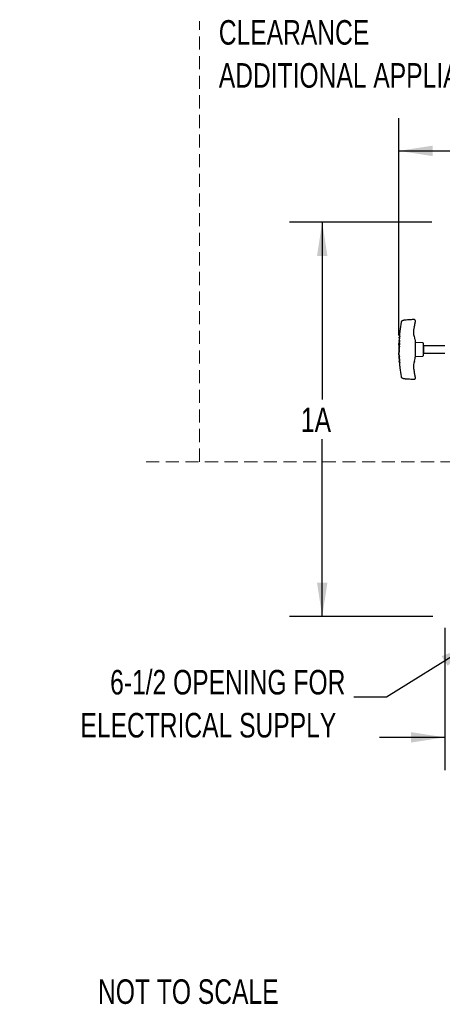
# Model space of a CAD drawing. Header units: inches. Extents: x 31 to 206, y 23 to 145.
# Tile 1 of 64: x 31 to 57, y 24 to 84. Entities that reach past the tile are written whole.
import ezdxf

# ---------------------------------------------------------------- set-up
doc = ezdxf.new("R2010")
doc.units = ezdxf.units.IN
doc.header["$LTSCALE"] = 16
doc.header["$MEASUREMENT"] = 0
doc.linetypes.add('HIDDEN', pattern=[0.075, 0.05, -0.025])
doc.layers.add('FORMAT', color=7, linetype='Continuous')
doc.styles.add('SLDTEXTSTYLE0', font='TXT', dxfattribs={"width": 0.75})
doc.dimstyles.new('SLDDIMSTYLE0', dxfattribs={"dimtxt": 1.5, "dimasz": 2.08, "dimexe": 0, "dimexo": 0.0625, "dimgap": 0.375, "dimtad": 0, "dimtih": 1, "dimtoh": 1, "dimdec": 0, "dimrnd": 1e-09, "dimzin": 12, "dimdsep": 46, "dimlunit": 5, "dimtxsty": 'SLDTEXTSTYLE0', "dimsah": 1, "dimcen": 0.09, "dimadec": 0, "dimazin": 3, "dimtfac": 1, "dimtdec": 0, "dimtmove": 0, "dimatfit": 0, "dimfxl": 0, "dimfrac": 2, "dimtolj": 1, "dimtzin": 12, "dimarcsym": 0})
doc.dimstyles.new('SLDDIMSTYLE1', dxfattribs={"dimtxt": 1.5, "dimasz": 2.08, "dimexe": 0, "dimexo": 0.0625, "dimgap": 0.375, "dimtad": 0, "dimtih": 1, "dimtoh": 1, "dimdec": 0, "dimrnd": 1e-09, "dimzin": 12, "dimdsep": 46, "dimlunit": 5, "dimtxsty": 'SLDTEXTSTYLE0', "dimsah": 1, "dimcen": 0.09, "dimadec": 0, "dimazin": 3, "dimtfac": 1, "dimtdec": 0, "dimtofl": 0, "dimtmove": 0, "dimatfit": 3, "dimfxl": 0, "dimfrac": 2, "dimtolj": 1, "dimtzin": 12, "dimarcsym": 0})
doc.dimstyles.new('SLDDIMSTYLE2', dxfattribs={"dimtxt": 0.18, "dimasz": 2.08, "dimexe": 0, "dimexo": 0.0625, "dimgap": 0, "dimtad": 0, "dimtih": 1, "dimtoh": 1, "dimdec": 0, "dimrnd": 1e-09, "dimzin": 0, "dimdsep": 46, "dimlunit": 5, "dimtxsty": 'Standard', "dimsah": 1, "dimcen": 0.09, "dimadec": 0, "dimazin": 0, "dimtfac": 2.08, "dimtdec": 0, "dimtofl": 0, "dimtmove": 0, "dimatfit": 3, "dimfxl": 0, "dimfrac": 2, "dimtolj": 1, "dimtzin": 0, "dimarcsym": 0})

# ---------------------------------------------------------------- blocks, each defined once
blk = doc.blocks.new('_D')
at = {"layer": 'FORMAT'}
for p, q in [((57.163, 46.787), (57.163, 38.091)), ((58.913, 44.396), (58.913, 38.091)), ((57.163, 40.091), (53.163, 40.091)), ((58.913, 40.091), (63.597, 40.091))]:
    blk.add_line(p, q, dxfattribs=at)
for points in [[(57.163, 40.091), (55.083, 40.411), (55.083, 39.771)], [(58.913, 40.091), (60.993, 39.771), (60.993, 40.411)]]:
    blk.add_solid(points, dxfattribs=at)
at = {"layer": 'FORMAT', "insert": (63.937, 40.812), "char_height": 1.5, "attachment_point": 1, "style": 'SLDTEXTSTYLE0'}
blk.add_mtext('13A', dxfattribs=at)
blk = doc.blocks.new('_D_1')
at = {"layer": 'FORMAT'}
for p, q in [((54.341, 64.661), (54.341, 77.948)), ((107.174, 61.288), (107.174, 77.948)), ((54.341, 75.948), (78.558, 75.948)), ((107.174, 75.948), (82.957, 75.948))]:
    blk.add_line(p, q, dxfattribs=at)
for points in [[(54.341, 75.948), (56.421, 75.628), (56.421, 76.268)], [(107.174, 75.948), (105.094, 76.268), (105.094, 75.628)]]:
    blk.add_solid(points, dxfattribs=at)
at = {"layer": 'FORMAT', "insert": (78.898, 76.669), "char_height": 1.5, "attachment_point": 1, "style": 'SLDTEXTSTYLE0'}
blk.add_mtext('15A', dxfattribs=at)
blk = doc.blocks.new('_D_4')
at = {"layer": 'FORMAT'}
for p, q in [((56.363, 71.599), (47.663, 71.599)), ((49.663, 71.599), (49.663, 60.747)), ((49.663, 47.471), (49.663, 58.322)), ((56.421, 47.471), (47.663, 47.471))]:
    blk.add_line(p, q, dxfattribs=at)
for points in [[(49.663, 71.599), (49.343, 69.519), (49.983, 69.519)], [(49.663, 47.471), (49.983, 49.551), (49.343, 49.551)]]:
    blk.add_solid(points, dxfattribs=at)
at = {"layer": 'FORMAT', "insert": (48.363, 60.256), "char_height": 1.5, "attachment_point": 1, "style": 'SLDTEXTSTYLE0'}
blk.add_mtext('1A', dxfattribs=at)
blk = doc.blocks.new('SW_NOTE_0_2')
at = {"layer": 'FORMAT', "color": 0, "char_height": 1.5, "attachment_point": 3, "style": 'SLDTEXTSTYLE0'}
for s, insert in [('6-1/2 OPENING FOR', (-0.507, 1.657)), ('ELECTRICAL SUPPLY', (-1.065, -0.973))]:
    blk.add_mtext(s, dxfattribs=dict(at, insert=insert))
blk = doc.blocks.new('SW_NOTE_0_3')
at = {"layer": 'FORMAT', "color": 0, "char_height": 1.5, "attachment_point": 1, "style": 'SLDTEXTSTYLE0'}
for s, insert in [('CLEARANCE', (0, 1.934)), ('ADDITIONAL APPLIANCES', (0, -0.696))]:
    blk.add_mtext(s, dxfattribs=dict(at, insert=insert))

msp = doc.modelspace()

# ---------------------------------------------------------------- linework, layer by layer
at = {"color": 7, "linetype": 'Continuous', "lineweight": 25}
for p, q in [((54.58, 65.568), (54.567, 65.561)), ((55.34, 65.544), (55.34, 65.486)), ((54.363, 64.452), (54.36, 64.417)), ((54.369, 64.418), (54.365, 64.355)), ((54.369, 64.527), (54.368, 64.51)), ((54.375, 64.51), (54.371, 64.447)), ((54.372, 64.587), (54.382, 64.587)), ((54.372, 64.586), (54.373, 64.577)), ((54.374, 64.563), (54.376, 64.551)), ((54.375, 64.586), (54.382, 64.586)), ((54.386, 64.646), (54.381, 64.588)), ((54.384, 64.587), (54.382, 64.587)), ((54.382, 64.586), (54.383, 64.577)), ((54.405, 64.453), (54.408, 64.51)), ((54.414, 64.589), (54.418, 64.645)), ((54.342, 63.851), (54.341, 63.82)), ((54.347, 64.026), (54.343, 63.913)), ((54.345, 64.088), (54.348, 64.171)), ((54.368, 64.088), (54.345, 64.088)), ((54.348, 64.171), (54.348, 64.171)), ((54.349, 64.225), (54.362, 64.225)), ((54.352, 64.225), (54.351, 64.171)), ((54.351, 63.913), (54.351, 63.85)), ((54.351, 63.822), (54.351, 63.758)), ((54.354, 64.088), (54.353, 64.024)), ((54.355, 64.355), (54.368, 64.355)), ((54.362, 64.287), (54.359, 64.223)), ((54.364, 64.287), (54.374, 64.287)), ((54.367, 64.015), (54.365, 63.913)), ((54.365, 63.913), (54.375, 63.913)), ((54.388, 64.015), (54.367, 64.015)), ((54.368, 64.355), (54.378, 64.355)), ((54.372, 64.204), (54.368, 64.088)), ((54.368, 64.088), (54.378, 64.088)), ((54.393, 64.204), (54.372, 64.204)), ((54.377, 64.015), (54.375, 63.913)), ((54.382, 64.204), (54.378, 64.088)), ((54.379, 64.321), (54.389, 64.321)), ((54.386, 63.851), (54.388, 64.015)), ((54.388, 64.026), (54.393, 64.204)), ((55.817, 64.217), (55.364, 64.241)), ((55.84, 64.192), (55.84, 63.427)), ((55.85, 64.034), (55.84, 64.024)), ((57.163, 64.034), (55.85, 64.034)), ((55.85, 64.034), (55.85, 63.584)), ((54.341, 63.758), (54.353, 63.759)), ((54.342, 63.628), (54.355, 63.628)), ((54.346, 63.629), (54.347, 63.586)), ((54.346, 63.488), (54.347, 63.463)), ((54.348, 63.463), (54.347, 63.492)), ((54.351, 63.69), (54.352, 63.627)), ((54.352, 63.401), (54.353, 63.355)), ((54.353, 63.759), (54.363, 63.759)), ((54.354, 63.69), (54.364, 63.69)), ((54.356, 63.307), (54.359, 63.255)), ((54.356, 63.3), (54.356, 63.307)), ((54.356, 63.307), (54.366, 63.307)), ((54.357, 63.463), (54.359, 63.4)), ((54.359, 63.255), (54.358, 63.263)), ((54.359, 63.255), (54.369, 63.255)), ((54.361, 63.355), (54.363, 63.307)), ((54.366, 63.316), (54.396, 63.327)), ((54.37, 63.246), (54.366, 63.316)), ((54.366, 63.307), (54.369, 63.255)), ((54.366, 63.255), (54.369, 63.207)), ((54.367, 63.724), (54.377, 63.724)), ((54.401, 63.235), (54.37, 63.246)), ((54.393, 63.401), (54.391, 63.463)), ((54.396, 63.327), (54.394, 63.389)), ((54.404, 63.173), (54.401, 63.235)), ((55.364, 63.378), (55.817, 63.402)), ((55.84, 63.594), (55.85, 63.584)), ((55.85, 63.584), (57.163, 63.584)), ((54.36, 63.207), (54.363, 63.167)), ((54.366, 63.109), (54.376, 63.109)), ((54.366, 63.108), (54.369, 63.099)), ((54.366, 63.108), (54.376, 63.108)), ((54.371, 63.166), (54.375, 63.109)), ((54.372, 63.087), (54.375, 63.073)), ((54.373, 63.048), (54.375, 63.031)), ((54.378, 63.109), (54.376, 63.109)), ((54.376, 63.108), (54.378, 63.099)), ((54.381, 63.031), (54.386, 62.973)), ((54.408, 63.111), (54.405, 63.166)), ((54.418, 62.974), (54.413, 63.032)), ((55.34, 62.133), (55.34, 62.075)), ((55.34, 62.031), (55.34, 62.031))]:
    msp.add_line(p, q, dxfattribs=at)
for centre, radius, start, end in [((55.29, 65.588), 0.05, 359.99579, 93.9776), ((55.365, 64.266), 0.025, 180, 267), ((55.815, 64.192), 0.025, 0, 87), ((55.365, 63.353), 0.025, 93, 180), ((55.815, 63.427), 0.025, 273, 0), ((55.29, 62.031), 0.05, 266.17734, 359.9985)]:
    msp.add_arc(centre, radius, start, end, dxfattribs=at)
for points, knots in [([(55.287, 65.638), (55.201, 65.632), (55.01, 65.619), (54.816, 65.605), (54.708, 65.597), (54.704, 65.596)], [0, 0, 0, 0, 0.4395121, 0.9806156, 1, 1, 1, 1]), ([(54.48, 65.472), (54.451, 65.293), (54.407, 65.018), (54.387, 64.741), (54.379, 64.644)], [0, 0, 0, 0, 0.652176, 1, 1, 1, 1]), ([(54.547, 65.551), (54.544, 65.55), (54.535, 65.545), (54.533, 65.544), (54.531, 65.543), (54.531, 65.543), (54.53, 65.542), (54.528, 65.541), (54.524, 65.539), (54.516, 65.534), (54.503, 65.522), (54.489, 65.501), (54.48, 65.482), (54.48, 65.472), (54.48, 65.472)], [0, 0, 0, 0, 0.159679, 0.523623, 0.550237, 0.566534, 0.573002, 0.580081, 0.597359, 0.634994, 0.719409, 0.856966, 0.991826, 1, 1, 1, 1]), ([(54.58, 65.568), (54.571, 65.563), (54.552, 65.554), (54.539, 65.547), (54.533, 65.544), (54.533, 65.544), (54.533, 65.544)], [0, 0, 0, 0, 0.309564, 0.686355, 0.868503, 1, 1, 1, 1]), ([(54.704, 65.596), (54.692, 65.595), (54.665, 65.593), (54.625, 65.584), (54.598, 65.577), (54.582, 65.568), (54.578, 65.566)], [0, 0, 0, 0, 0.245352, 0.559093, 0.899817, 1, 1, 1, 1]), ([(55.29, 65.173), (55.274, 65.113), (55.241, 64.991), (55.237, 64.817), (55.256, 64.66), (55.283, 64.57), (55.297, 64.525)], [0, 0, 0, 0, 0.282154, 0.574646, 0.785231, 1, 1, 1, 1]), ([(55.29, 65.173), (55.302, 65.213), (55.325, 65.295), (55.339, 65.4), (55.34, 65.465), (55.34, 65.486)], [0, 0, 0, 0, 0.394349, 0.795194, 1, 1, 1, 1]), ([(55.34, 65.587), (55.34, 65.587), (55.34, 65.588), (55.34, 65.584), (55.34, 65.574), (55.34, 65.56), (55.34, 65.549), (55.34, 65.544)], [0, 0, 0, 0, 0.069327, 0.302059, 0.534471, 0.767245, 1, 1, 1, 1]), ([(54.372, 64.417), (54.363, 64.417), (54.355, 64.417), (54.359, 64.417), (54.359, 64.417)], [0, 0, 0, 0, 0.997042, 1, 1, 1, 1]), ([(54.361, 64.453), (54.364, 64.453), (54.368, 64.453), (54.392, 64.453), (54.405, 64.453)], [0, 0, 0, 0, 0.496267, 1, 1, 1, 1]), ([(54.368, 64.51), (54.368, 64.51), (54.368, 64.51), (54.368, 64.511), (54.368, 64.511)], [0, 0, 0, 0, 0.560174, 1, 1, 1, 1]), ([(54.37, 64.52), (54.369, 64.53), (54.369, 64.554), (54.397, 64.576), (54.414, 64.589)], [0, 0, 0, 0, 0.406069, 1, 1, 1, 1]), ([(54.408, 64.51), (54.393, 64.51), (54.368, 64.51), (54.369, 64.51), (54.37, 64.51)], [0, 0, 0, 0, 0.62042, 1, 1, 1, 1]), ([(54.372, 64.587), (54.372, 64.587), (54.372, 64.587), (54.372, 64.586), (54.372, 64.586)], [0, 0, 0, 0, 0.559837, 1, 1, 1, 1]), ([(54.4, 64.321), (54.4, 64.334), (54.4, 64.353), (54.397, 64.377), (54.393, 64.392), (54.388, 64.404), (54.38, 64.415), (54.375, 64.416), (54.372, 64.417)], [0, 0, 0, 0, 0.24877, 0.374572, 0.499686, 0.624779, 0.750311, 1, 1, 1, 1]), ([(54.418, 64.645), (54.406, 64.645), (54.382, 64.645), (54.378, 64.645), (54.376, 64.645)], [0, 0, 0, 0, 0.503556, 1, 1, 1, 1]), ([(54.382, 64.587), (54.382, 64.587), (54.382, 64.587), (54.382, 64.586), (54.382, 64.586)], [0, 0, 0, 0, 0.559655, 1, 1, 1, 1]), ([(55.297, 64.525), (55.306, 64.497), (55.332, 64.416), (55.337, 64.331), (55.34, 64.274)], [0, 0, 0, 0, 0.3405994, 1, 1, 1, 1]), ([(54.354, 63.82), (54.345, 63.82), (54.336, 63.82), (54.341, 63.82), (54.341, 63.82)], [0, 0, 0, 0, 0.99802, 1, 1, 1, 1]), ([(54.341, 63.851), (54.343, 63.851), (54.348, 63.851), (54.373, 63.851), (54.386, 63.851)], [0, 0, 0, 0, 0.496127, 1, 1, 1, 1]), ([(54.343, 64.026), (54.345, 64.026), (54.35, 64.026), (54.375, 64.026), (54.388, 64.026)], [0, 0, 0, 0, 0.49529, 1, 1, 1, 1]), ([(54.365, 63.913), (54.357, 63.913), (54.343, 63.913), (54.343, 63.913), (54.343, 63.913)], [0, 0, 0, 0, 0.603001, 1, 1, 1, 1]), ([(54.364, 64.287), (54.356, 64.287), (54.348, 64.287), (54.352, 64.287), (54.352, 64.287)], [0, 0, 0, 0, 0.998316, 1, 1, 1, 1]), ([(54.355, 64.355), (54.355, 64.344), (54.354, 64.32), (54.352, 64.297), (54.352, 64.286)], [0, 0, 0, 0, 0.50001, 1, 1, 1, 1]), ([(54.388, 63.724), (54.388, 63.738), (54.387, 63.757), (54.382, 63.781), (54.377, 63.796), (54.371, 63.807), (54.363, 63.818), (54.357, 63.82), (54.354, 63.82)], [0, 0, 0, 0, 0.248788, 0.374556, 0.499658, 0.624779, 0.750212, 1, 1, 1, 1]), ([(54.362, 64.225), (54.366, 64.226), (54.371, 64.227), (54.38, 64.238), (54.386, 64.249), (54.392, 64.264), (54.397, 64.288), (54.399, 64.308), (54.4, 64.321)], [0, 0, 0, 0, 0.24884, 0.374581, 0.500169, 0.625113, 0.749881, 1, 1, 1, 1]), ([(54.379, 64.321), (54.378, 64.315), (54.378, 64.307), (54.375, 64.298), (54.372, 64.291), (54.368, 64.287), (54.366, 64.287), (54.364, 64.287)], [0, 0, 0, 0, 0.249246, 0.374702, 0.499971, 0.749525, 1, 1, 1, 1]), ([(54.368, 64.355), (54.369, 64.355), (54.372, 64.354), (54.375, 64.351), (54.378, 64.344), (54.379, 64.334), (54.379, 64.326), (54.379, 64.321)], [0, 0, 0, 0, 0.250306, 0.499805, 0.624982, 0.750138, 1, 1, 1, 1]), ([(54.389, 64.321), (54.388, 64.315), (54.388, 64.307), (54.385, 64.298), (54.382, 64.291), (54.378, 64.287), (54.376, 64.287), (54.374, 64.287)], [0, 0, 0, 0, 0.249246, 0.374702, 0.499971, 0.749525, 1, 1, 1, 1]), ([(54.378, 64.355), (54.379, 64.355), (54.382, 64.354), (54.385, 64.351), (54.388, 64.344), (54.389, 64.334), (54.389, 64.326), (54.389, 64.321)], [0, 0, 0, 0, 0.2503072, 0.4997978, 0.624976, 0.7501364, 1, 1, 1, 1]), ([(55.34, 64.274), (55.34, 64.119), (55.34, 63.809), (55.34, 63.5), (55.34, 63.345)], [0, 0, 0, 0, 0.5, 1, 1, 1, 1]), ([(54.354, 63.69), (54.346, 63.69), (54.337, 63.69), (54.341, 63.69), (54.341, 63.69)], [0, 0, 0, 0, 0.998265, 1, 1, 1, 1]), ([(54.341, 63.759), (54.341, 63.748), (54.341, 63.725), (54.341, 63.702), (54.341, 63.69)], [0, 0, 0, 0, 0.499997, 1, 1, 1, 1]), ([(54.347, 63.492), (54.347, 63.507), (54.346, 63.531), (54.344, 63.56), (54.343, 63.58), (54.343, 63.594), (54.343, 63.603), (54.345, 63.603), (54.346, 63.604)], [0, 0, 0, 0, 0.297057, 0.447386, 0.597596, 0.746781, 0.896856, 1, 1, 1, 1]), ([(54.346, 63.53), (54.346, 63.528), (54.345, 63.523), (54.346, 63.509), (54.346, 63.497), (54.346, 63.488)], [0, 0, 0, 0, 0.170703, 0.448509, 1, 1, 1, 1]), ([(54.391, 63.463), (54.381, 63.463), (54.36, 63.463), (54.352, 63.463), (54.348, 63.463)], [0, 0, 0, 0, 0.499999, 1, 1, 1, 1]), ([(54.349, 63.401), (54.351, 63.401), (54.356, 63.401), (54.381, 63.401), (54.393, 63.401)], [0, 0, 0, 0, 0.495607, 1, 1, 1, 1]), ([(54.394, 63.389), (54.382, 63.384), (54.358, 63.373), (54.346, 63.356), (54.357, 63.345), (54.362, 63.34)], [0, 0, 0, 0, 0.354464, 0.705761, 1, 1, 1, 1]), ([(54.353, 63.759), (54.355, 63.758), (54.357, 63.758), (54.361, 63.754), (54.364, 63.748), (54.366, 63.738), (54.366, 63.73), (54.367, 63.724)], [0, 0, 0, 0, 0.2502849, 0.4997759, 0.6250047, 0.7502466, 1, 1, 1, 1]), ([(54.367, 63.724), (54.366, 63.719), (54.366, 63.711), (54.365, 63.701), (54.362, 63.695), (54.358, 63.691), (54.355, 63.691), (54.354, 63.69)], [0, 0, 0, 0, 0.2493755, 0.3748697, 0.5001449, 0.7496232, 1, 1, 1, 1]), ([(54.354, 63.3), (54.354, 63.293), (54.354, 63.281), (54.355, 63.269), (54.355, 63.263)], [0, 0, 0, 0, 0.491545, 1, 1, 1, 1]), ([(54.355, 63.628), (54.359, 63.629), (54.364, 63.631), (54.372, 63.641), (54.378, 63.653), (54.383, 63.668), (54.388, 63.692), (54.388, 63.711), (54.388, 63.724)], [0, 0, 0, 0, 0.248793, 0.374535, 0.500091, 0.62498, 0.749773, 1, 1, 1, 1]), ([(54.368, 63.222), (54.363, 63.217), (54.354, 63.207), (54.368, 63.19), (54.392, 63.179), (54.404, 63.173)], [0, 0, 0, 0, 0.29969, 0.648153, 1, 1, 1, 1]), ([(54.404, 63.389), (54.392, 63.384), (54.367, 63.373), (54.363, 63.361), (54.361, 63.355)], [0, 0, 0, 0, 0.502589, 1, 1, 1, 1]), ([(54.363, 63.759), (54.365, 63.758), (54.367, 63.758), (54.371, 63.754), (54.374, 63.748), (54.376, 63.738), (54.376, 63.73), (54.377, 63.724)], [0, 0, 0, 0, 0.2502768, 0.4997795, 0.625009, 0.7502452, 1, 1, 1, 1]), ([(54.377, 63.724), (54.376, 63.719), (54.376, 63.711), (54.375, 63.701), (54.372, 63.695), (54.368, 63.691), (54.365, 63.691), (54.364, 63.69)], [0, 0, 0, 0, 0.2493745, 0.374869, 0.5001533, 0.7496321, 1, 1, 1, 1]), ([(55.297, 63.094), (55.313, 63.148), (55.337, 63.23), (55.34, 63.315), (55.34, 63.345)], [0, 0, 0, 0, 0.653163, 1, 1, 1, 1]), ([(54.405, 63.166), (54.392, 63.166), (54.368, 63.166), (54.363, 63.166), (54.361, 63.166)], [0, 0, 0, 0, 0.523035, 1, 1, 1, 1]), ([(54.369, 63.207), (54.369, 63.207), (54.365, 63.201), (54.379, 63.19), (54.403, 63.179), (54.414, 63.173)], [0, 0, 0, 0, 0.002139, 0.498662, 1, 1, 1, 1]), ([(54.366, 63.109), (54.366, 63.109), (54.366, 63.109), (54.366, 63.108), (54.366, 63.108)], [0, 0, 0, 0, 0.560033, 1, 1, 1, 1]), ([(54.374, 63.033), (54.371, 63.046), (54.366, 63.073), (54.394, 63.098), (54.408, 63.111)], [0, 0, 0, 0, 0.497795, 1, 1, 1, 1]), ([(54.374, 63.032), (54.374, 63.032), (54.374, 63.032), (54.374, 63.032), (54.374, 63.033)], [0, 0, 0, 0, 0.559725, 1, 1, 1, 1]), ([(54.413, 63.032), (54.398, 63.032), (54.374, 63.032), (54.375, 63.032), (54.375, 63.032)], [0, 0, 0, 0, 0.620517, 1, 1, 1, 1]), ([(54.376, 63.109), (54.376, 63.109), (54.376, 63.109), (54.376, 63.108), (54.376, 63.108)], [0, 0, 0, 0, 0.5598669, 1, 1, 1, 1]), ([(54.376, 62.974), (54.378, 62.974), (54.382, 62.974), (54.406, 62.974), (54.418, 62.974)], [0, 0, 0, 0, 0.495997, 1, 1, 1, 1]), ([(54.379, 62.975), (54.387, 62.878), (54.407, 62.6), (54.452, 62.325), (54.48, 62.146)], [0, 0, 0, 0, 0.347186, 1, 1, 1, 1]), ([(55.297, 63.094), (55.284, 63.05), (55.256, 62.96), (55.237, 62.805), (55.24, 62.631), (55.273, 62.508), (55.29, 62.446)], [0, 0, 0, 0, 0.210579, 0.425354, 0.707514, 1, 1, 1, 1]), ([(54.48, 62.145), (54.482, 62.138), (54.486, 62.124), (54.496, 62.106), (54.507, 62.094), (54.517, 62.085), (54.524, 62.08), (54.528, 62.078), (54.53, 62.077), (54.53, 62.076), (54.531, 62.076), (54.531, 62.076), (54.532, 62.076), (54.533, 62.075), (54.54, 62.071), (54.557, 62.063), (54.574, 62.054), (54.58, 62.051)], [0, 0, 0, 0, 0.07289, 0.137167, 0.190548, 0.232263, 0.261335, 0.275607, 0.279797, 0.282741, 0.286228, 0.292243, 0.306967, 0.370951, 0.603288, 0.855291, 1, 1, 1, 1]), ([(54.579, 62.052), (54.581, 62.051), (54.593, 62.044), (54.617, 62.037), (54.654, 62.028), (54.685, 62.024), (54.702, 62.023), (54.704, 62.023)], [0, 0, 0, 0, 0.078602, 0.344561, 0.655097, 0.952009, 1, 1, 1, 1]), ([(54.704, 62.023), (54.728, 62.021), (54.852, 62.012), (55.046, 61.998), (55.217, 61.986), (55.287, 61.981)], [0, 0, 0, 0, 0.121468, 0.641955, 1, 1, 1, 1]), ([(55.34, 62.133), (55.339, 62.171), (55.336, 62.249), (55.318, 62.354), (55.298, 62.419), (55.29, 62.446)], [0, 0, 0, 0, 0.362706, 0.730422, 1, 1, 1, 1]), ([(55.34, 62.075), (55.34, 62.073), (55.34, 62.066), (55.34, 62.055), (55.34, 62.042), (55.34, 62.034), (55.34, 62.03), (55.34, 62.031), (55.34, 62.031)], [0, 0, 0, 0, 0.062392, 0.294875, 0.527944, 0.762239, 0.99751, 1, 1, 1, 1])]:
    msp.add_open_spline(points, degree=3, knots=knots, dxfattribs=at)
at = {"layer": 'FORMAT', "linetype": 'HIDDEN', "lineweight": 18}
for p, q in [((42.163, 56.946), (42.163, 83.878)), ((38.898, 56.946), (205.707, 56.946))]:
    msp.add_line(p, q, dxfattribs=at)
at = {"layer": 'FORMAT', "lineweight": 18}
msp.add_line((54.341, 63.82), (54.341, 63.861), dxfattribs=at)

# ---------------------------------------------------------------- block references
at = {"layer": 'FORMAT'}
for name, p in [('SW_NOTE_0_3', (43.342, 82.01)), ('SW_NOTE_0_2', (51.586, 42.556))]:
    msp.add_blockref(name, p, dxfattribs=at)

# ---------------------------------------------------------------- texts
at = {"layer": 'FORMAT', "insert": (35.961, 25.295), "char_height": 1.5, "attachment_point": 1, "style": 'SLDTEXTSTYLE0'}
msp.add_mtext('NOT TO SCALE', dxfattribs=at)

# ---------------------------------------------------------------- dimensions: what is measured, and where the dimension line sits
at = {"layer": 'FORMAT'}
for base, p1, p2, text, dimstyle, picture, middle in [((107.174, 75.948), (54.341, 63.861), (107.174, 60.488), '15A', 'SLDDIMSTYLE1', '_D_1', (80.757, 75.948)), ((58.913, 40.091), (57.163, 47.587), (58.913, 45.196), '13A', 'SLDDIMSTYLE0', '_D', (65.797, 40.091))]:
    dim = msp.add_linear_dim(base=base, p1=p1, p2=p2, text=text, dimstyle=dimstyle, dxfattribs=at)
    dim.commit()
    dim.dimension.update_dxf_attribs({"geometry": picture, "text_midpoint": middle, "dimtype": 160})
dim = msp.add_linear_dim(base=(49.663, 47.471), p1=(57.163, 71.599), p2=(57.221, 47.471), angle=90, text='1A', dimstyle='SLDDIMSTYLE1', dxfattribs=at)
dim.commit()
dim.dimension.update_dxf_attribs({"geometry": '_D_4', "text_midpoint": (49.663, 59.535), "dimtype": 160})

# ---------------------------------------------------------------- leaders
msp.add_leader([(58.913, 45.852), (53.586, 42.556), (51.586, 42.556)], dimstyle='SLDDIMSTYLE2', dxfattribs=at)

doc.saveas('drawing.dxf')
